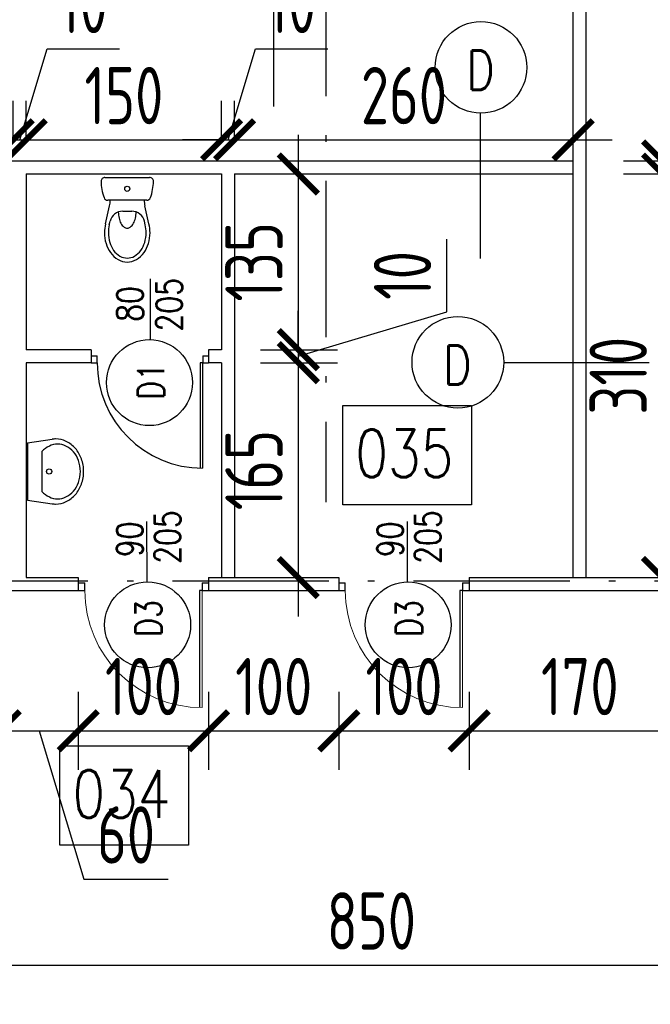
# Model space of a CAD drawing. Extents: x 153948 to 285449, y -89387 to -60195.
# Tile 57 of 100: x 254525 to 255010, y -75855 to -75099. Entities that reach past the tile are written whole.
import ezdxf
from ezdxf.enums import TextEntityAlignment as Align

# ---------------------------------------------------------------- set-up
doc = ezdxf.new("R2010")
doc.units = 0
doc.header["$LTSCALE"] = 100
doc.header["$MEASUREMENT"] = 0
doc.header["$PDMODE"] = 1
doc.linetypes.add('ACAD_ISO10W100', pattern=[18.5, 12, -3, 0.5, -3])
doc.layers.get('0').update_dxf_attribs({"linetype": 'CONTINUOUS'})
doc.layers.get('DEFPOINTS').update_dxf_attribs({"linetype": 'CONTINUOUS'})
for name, color, linetype in [('A-ARM', 2, 'CONTINUOUS'), ('ALUMINIUM', 5, 'CONTINUOUS'), ('DRZWI', 5, 'CONTINUOUS'), ('OPIS-POM', 2, 'CONTINUOUS'), ('OSIE', 8, 'ACAD_ISO10W100'), ('R-----OP', 2, 'CONTINUOUS'), ('SCIANY-GK', 11, 'CONTINUOUS'), ('WYMIARY', 1, 'CONTINUOUS')]:
    doc.layers.add(name, color=color, linetype=linetype)
doc.styles.add('DYBY-NORMALNY-0-8-N', font='ROMANS.SHX', dxfattribs={"width": 0.8})
doc.styles.add('STYLE2', font='isocp.shx', dxfattribs={"width": 0.8})
doc.dimstyles.new('KRESKI_100', dxfattribs={"dimscale": 20, "dimtxt": 2.2, "dimasz": 1.5, "dimexe": 1.5, "dimexo": 1.5, "dimgap": 0.6, "dimtad": 1, "dimdec": 1, "dimrnd": 0.5, "dimdsep": 46, "dimtxsty": 'STYLE2', "dimblk1": 'ARCHTICK', "dimblk2": 'ARCHTICK', "dimsah": 1, "dimcen": 2.5, "dimdle": 1.5, "dimclrd": 10, "dimclre": 10, "dimclrt": 15, "dimadec": 0, "dimazin": 0, "dimtfac": 1, "dimtdec": 1, "dimtmove": 1, "dimatfit": 3, "dimldrblk": 'ARCHTICK', "dimfxl": 1.5, "dimfxlon": 1, "dimtolj": 1, "dimtzin": 0, "dimarcsym": 0})

# ---------------------------------------------------------------- blocks, each defined once
blk = doc.blocks.new('IREK-B09X0507')
at = {"layer": 'A-ARM'}
for p, q in [((-16.71, 35.72), (-13.51, 21.89)), ((-13.78, 36.39), (-13.17, 33.73)), ((13.78, 36.39), (13.17, 33.73)), ((16.71, 35.72), (13.51, 21.89)), ((3.43, 25.98), (-3.43, 25.98)), ((-14.98, 17.5), (14.98, 17.5)), ((17.1, 0), (-17.1, 0))]:
    blk.add_line(p, q, dxfattribs=at)
for points in [[(17.5, 42.5, 0.072039), (16.29, 50.85, 0.083339), (12.91, 57.78, 0.106661), (7.06, 63.1, 0.132138), (0, 65, 0.132138), (-7.06, 63.1, 0.106661), (-12.91, 57.78, 0.083339), (-16.29, 50.85, 0.072039), (-17.5, 42.5, 0.05824), (-16.71, 35.72, 0.083339)], [(14.5, 42.5, 0.072039), (13.41, 49.99, 0.083339), (10.47, 56.04, 0.106661), (5.55, 60.51, 0.132138), (0, 62, 0.132138), (-5.55, 60.51, 0.106661), (-10.47, 56.04, 0.083339), (-13.41, 49.99, 0.072039), (-14.5, 42.5, 0.05824), (-13.79, 36.41, 0.05824)], [(6.84, 26.59, 0.047502), (6.29, 31.25, 0.067446), (4.85, 35.21, 0.105232), (2.35, 38.22, 0.168531), (0, 39.03, 0.168531), (-2.35, 38.22, 0.105232), (-4.85, 35.21, 0.067446), (-6.29, 31.25, 0.047502), (-6.84, 26.59, 0.053598)], [(13.79, 36.41, 0.05824), (14.5, 42.5, 0.05824)], [(16.71, 35.72, 0.05824), (17.5, 42.5, 0.072039)]]:
    blk.add_lwpolyline(points, format="xyb", dxfattribs=at)
blk.add_circle((0, 8.75), 1.96, dxfattribs=at)
for centre, radius, start, end in [((-3.43, 35.98), 10, 193.00467, 270), ((3.43, 35.98), 10, 270, 346.99533), ((16.9, 2.68), 37, 159.65826, 179.46235), ((-14.98, 14.5), 3, 90, 159.65826), ((-33, 17.39), 20, 0.32832, 13.00467), ((33, 17.39), 20, 166.99533, 179.67168), ((14.98, 14.5), 3, 20.34174, 90), ((-16.9, 2.68), 37, 0.53765, 20.34174), ((-17.1, 3), 3, 179.46235, 270), ((17.1, 3), 3, 270, 0.53765)]:
    blk.add_arc(centre, radius, start, end, dxfattribs=at)
blk = doc.blocks.new('IREK-B09X0204')
at = {"layer": 'A-ARM'}
for p, q in [((-22, 0), (-24.8, 18.76)), ((22, 0), (24.8, 18.76)), ((-15.26, 11), (15.26, 11)), ((-22, 0), (22, 0))]:
    blk.add_line(p, q, dxfattribs=at)
for points in [[(24.8, 18.76, 0.037015), (25, 21.5, 0.112687), (23.16, 29.56, 0.103282), (17.68, 36.7, 0.092276), (9.73, 41.32, 0.085761), (0, 43, 0.085761), (-9.73, 41.32, 0.092276), (-17.68, 36.7, 0.103282), (-23.16, 29.56, 0.112687), (-25, 21.5, 0.112687)], [(15.26, 11, 0.099658), (19.56, 16.67, 0.112687), (21, 23, 0.112687), (19.56, 29.33, 0.103282), (15.07, 35.17, 0.092276), (8.39, 39.05, 0.085761), (0, 40.5, 0.085761), (-8.39, 39.05, 0.092276), (-15.07, 35.17, 0.103282), (-19.56, 29.33, 0.112687), (-21, 23, 0.112687)], [(-21, 23, 0.112687), (-19.56, 16.67, 0.099658), (-15.26, 11, 0.092276)], [(-25, 21.5, 0.037015), (-24.8, 18.76, 0.103282)]]:
    blk.add_lwpolyline(points, format="xyb", dxfattribs=at)
blk.add_circle((0, 16.5), 2, dxfattribs=at)
blk = doc.blocks.new('D90')
at = {"layer": 'ALUMINIUM'}
for p, q in [((-4.5, 0), (0, 0)), ((0, 0), (0, -5.4)), ((-90.02, -0.04), (-90.02, -5.44)), ((-90.02, -0.04), (-85.52, -0.04)), ((-90.02, -5.44), (-85.52, -5.44)), ((-85.52, -5.4), (-85.52, -0.04)), ((-6.32, -5.4), (-6.32, -86.38)), ((-4.5, -5.4), (-6.32, -5.4)), ((-4.52, -5.4), (-4.52, -86.4)), ((-4.5, 0), (-4.5, -5.4)), ((-4.5, -5.4), (0, -5.4))]:
    blk.add_line(p, q, dxfattribs=at)
blk.add_arc((-4.52, -5.4), 81, 180, 270, dxfattribs=at)
blk = doc.blocks.new('D100')
at = {"layer": 'ALUMINIUM'}
for p, q in [((0, 0), (0, -6)), ((0, 0), (5, 0)), ((5, -5.96), (5, 0)), ((95.02, 0.04), (100.02, 0.04)), ((95.02, 0.04), (95.02, -5.96)), ((100.02, 0.04), (100.02, -5.96)), ((0, -6), (5, -6)), ((95.02, -5.96), (100.02, -5.96))]:
    blk.add_line(p, q, dxfattribs=at)
at = {"layer": 'ALUMINIUM', "lineweight": 9}
blk.add_line((95, -5.96), (95, -95.96), dxfattribs=at)
blk.add_arc((95, -5.96), 90, 180, 270, dxfattribs=at)
at = {"layer": 'DEFPOINTS'}
for p, q in [((93, -5.96), (93, -95.93)), ((95.02, -5.96), (93, -5.96))]:
    blk.add_line(p, q, dxfattribs=at)
blk = doc.blocks.new('_ARCHTICK')
at = {"color": 0, "linetype": 'ByBlock', "const_width": 0.15}
blk.add_lwpolyline([(-0.5, -0.5), (0.5, 0.5)], dxfattribs=at)
blk = doc.blocks.new('*D160')
at = {"layer": 'DEFPOINTS', "color": 0, "ltscale": 0.1, "transparency": 16777216}
for p in [(254410.4, -75537.05), (254510.45, -75537.05), (254510.45, -75644.81)]:
    blk.add_point(p, dxfattribs=at)
at = {"layer": 'WYMIARY', "color": 10, "lineweight": -2, "ltscale": 0.1, "transparency": 16777216}
for p, q in [((254410.4, -75614.81), (254410.4, -75674.81)), ((254510.45, -75614.81), (254510.45, -75674.81)), ((254380.4, -75644.81), (254540.45, -75644.81))]:
    blk.add_line(p, q, dxfattribs=at)
at = {"layer": 'WYMIARY', "color": 10, "lineweight": -2, "ltscale": 0.1, "transparency": 16777216, "xscale": 30, "yscale": 30, "zscale": 30, "rotation": 180}
blk.add_blockref('_ARCHTICK', (254410.4, -75644.81), dxfattribs=at)
at = {"layer": 'WYMIARY', "color": 10, "lineweight": -2, "ltscale": 0.1, "transparency": 16777216, "xscale": 30, "yscale": 30, "zscale": 30}
blk.add_blockref('_ARCHTICK', (254510.45, -75644.81), dxfattribs=at)
at = {"layer": 'WYMIARY', "color": 15, "ltscale": 0.1, "transparency": 16777216, "insert": (254460.43, -75610.81), "char_height": 44, "attachment_point": 5, "style": 'STYLE2'}
blk.add_mtext('\\A1;100', dxfattribs=at)
blk = doc.blocks.new('*D161')
at = {"layer": 'DEFPOINTS', "color": 0, "ltscale": 0.1, "transparency": 16777216}
for p in [(254510.45, -75537.05), (254570.4, -75537.05), (254570.4, -75644.81)]:
    blk.add_point(p, dxfattribs=at)
at = {"layer": 'WYMIARY', "color": 10, "lineweight": -2, "ltscale": 0.1, "transparency": 16777216}
for p, q in [((254510.45, -75614.81), (254510.45, -75674.81)), ((254570.4, -75614.81), (254570.4, -75674.81)), ((254480.45, -75644.81), (254600.4, -75644.81)), ((254540.43, -75644.81), (254574.63, -75758.81)), ((254574.63, -75758.81), (254639.48, -75758.81))]:
    blk.add_line(p, q, dxfattribs=at)
at = {"layer": 'WYMIARY', "color": 10, "lineweight": -2, "ltscale": 0.1, "transparency": 16777216, "xscale": 30, "yscale": 30, "zscale": 30, "rotation": 180}
blk.add_blockref('_ARCHTICK', (254510.45, -75644.81), dxfattribs=at)
at = {"layer": 'WYMIARY', "color": 10, "lineweight": -2, "ltscale": 0.1, "transparency": 16777216, "xscale": 30, "yscale": 30, "zscale": 30}
blk.add_blockref('_ARCHTICK', (254570.4, -75644.81), dxfattribs=at)
at = {"layer": 'WYMIARY', "color": 15, "ltscale": 0.1, "transparency": 16777216, "insert": (254607.05, -75724.81), "char_height": 44, "attachment_point": 5, "style": 'STYLE2'}
blk.add_mtext('\\A1;60', dxfattribs=at)
blk = doc.blocks.new('*D162')
at = {"layer": 'DEFPOINTS', "color": 0, "ltscale": 0.1, "transparency": 16777216}
for p in [(254570.4, -75537.05), (254670.45, -75537.05), (254670.45, -75644.81)]:
    blk.add_point(p, dxfattribs=at)
at = {"layer": 'WYMIARY', "color": 10, "lineweight": -2, "ltscale": 0.1, "transparency": 16777216}
for p, q in [((254570.4, -75614.81), (254570.4, -75674.81)), ((254670.45, -75614.81), (254670.45, -75674.81)), ((254540.4, -75644.81), (254700.45, -75644.81))]:
    blk.add_line(p, q, dxfattribs=at)
at = {"layer": 'WYMIARY', "color": 10, "lineweight": -2, "ltscale": 0.1, "transparency": 16777216, "xscale": 30, "yscale": 30, "zscale": 30, "rotation": 180}
blk.add_blockref('_ARCHTICK', (254570.4, -75644.81), dxfattribs=at)
at = {"layer": 'WYMIARY', "color": 10, "lineweight": -2, "ltscale": 0.1, "transparency": 16777216, "xscale": 30, "yscale": 30, "zscale": 30}
blk.add_blockref('_ARCHTICK', (254670.45, -75644.81), dxfattribs=at)
at = {"layer": 'WYMIARY', "color": 15, "ltscale": 0.1, "transparency": 16777216, "insert": (254620.43, -75610.81), "char_height": 44, "attachment_point": 5, "style": 'STYLE2'}
blk.add_mtext('\\A1;100', dxfattribs=at)
blk = doc.blocks.new('*D163')
at = {"layer": 'DEFPOINTS', "color": 0, "ltscale": 0.1, "transparency": 16777216}
for p in [(254670.45, -75537.05), (254770.4, -75537.05), (254770.4, -75644.81)]:
    blk.add_point(p, dxfattribs=at)
at = {"layer": 'WYMIARY', "color": 10, "lineweight": -2, "ltscale": 0.1, "transparency": 16777216}
for p, q in [((254670.45, -75614.81), (254670.45, -75674.81)), ((254770.4, -75614.81), (254770.4, -75674.81)), ((254640.45, -75644.81), (254800.4, -75644.81))]:
    blk.add_line(p, q, dxfattribs=at)
at = {"layer": 'WYMIARY', "color": 10, "lineweight": -2, "ltscale": 0.1, "transparency": 16777216, "xscale": 30, "yscale": 30, "zscale": 30, "rotation": 180}
blk.add_blockref('_ARCHTICK', (254670.45, -75644.81), dxfattribs=at)
at = {"layer": 'WYMIARY', "color": 10, "lineweight": -2, "ltscale": 0.1, "transparency": 16777216, "xscale": 30, "yscale": 30, "zscale": 30}
blk.add_blockref('_ARCHTICK', (254770.4, -75644.81), dxfattribs=at)
at = {"layer": 'WYMIARY', "color": 15, "ltscale": 0.1, "transparency": 16777216, "insert": (254720.43, -75610.81), "char_height": 44, "attachment_point": 5, "style": 'STYLE2'}
blk.add_mtext('\\A1;100', dxfattribs=at)
blk = doc.blocks.new('*D164')
at = {"layer": 'DEFPOINTS', "color": 0, "ltscale": 0.1, "transparency": 16777216}
for p in [(254770.4, -75537.05), (254870.45, -75537.05), (254870.45, -75644.81)]:
    blk.add_point(p, dxfattribs=at)
at = {"layer": 'WYMIARY', "color": 10, "lineweight": -2, "ltscale": 0.1, "transparency": 16777216}
for p, q in [((254770.4, -75614.81), (254770.4, -75674.81)), ((254870.45, -75614.81), (254870.45, -75674.81)), ((254740.4, -75644.81), (254900.45, -75644.81))]:
    blk.add_line(p, q, dxfattribs=at)
at = {"layer": 'WYMIARY', "color": 10, "lineweight": -2, "ltscale": 0.1, "transparency": 16777216, "xscale": 30, "yscale": 30, "zscale": 30, "rotation": 180}
blk.add_blockref('_ARCHTICK', (254770.4, -75644.81), dxfattribs=at)
at = {"layer": 'WYMIARY', "color": 10, "lineweight": -2, "ltscale": 0.1, "transparency": 16777216, "xscale": 30, "yscale": 30, "zscale": 30}
blk.add_blockref('_ARCHTICK', (254870.45, -75644.81), dxfattribs=at)
at = {"layer": 'WYMIARY', "color": 15, "ltscale": 0.1, "transparency": 16777216, "insert": (254820.43, -75610.81), "char_height": 44, "attachment_point": 5, "style": 'STYLE2'}
blk.add_mtext('\\A1;100', dxfattribs=at)
blk = doc.blocks.new('*D165')
at = {"layer": 'DEFPOINTS', "color": 0, "ltscale": 0.1, "transparency": 16777216}
for p in [(254870.45, -75537.05), (255040.4, -75537.05), (255040.4, -75644.81)]:
    blk.add_point(p, dxfattribs=at)
at = {"layer": 'WYMIARY', "color": 10, "lineweight": -2, "ltscale": 0.1, "transparency": 16777216}
for p, q in [((254870.45, -75614.81), (254870.45, -75674.81)), ((255040.4, -75614.81), (255040.4, -75674.81)), ((254840.45, -75644.81), (255070.4, -75644.81))]:
    blk.add_line(p, q, dxfattribs=at)
at = {"layer": 'WYMIARY', "color": 10, "lineweight": -2, "ltscale": 0.1, "transparency": 16777216, "xscale": 30, "yscale": 30, "zscale": 30, "rotation": 180}
blk.add_blockref('_ARCHTICK', (254870.45, -75644.81), dxfattribs=at)
at = {"layer": 'WYMIARY', "color": 10, "lineweight": -2, "ltscale": 0.1, "transparency": 16777216, "xscale": 30, "yscale": 30, "zscale": 30}
blk.add_blockref('_ARCHTICK', (255040.4, -75644.81), dxfattribs=at)
at = {"layer": 'WYMIARY', "color": 15, "ltscale": 0.1, "transparency": 16777216, "insert": (254955.43, -75610.81), "char_height": 44, "attachment_point": 5, "style": 'STYLE2'}
blk.add_mtext('\\A1;170', dxfattribs=at)
blk = doc.blocks.new('*D170')
at = {"layer": 'DEFPOINTS', "color": 0, "ltscale": 0.1, "transparency": 16777216}
for p in [(254520.4, -75190.81), (254370.4, -75217.05), (254520.4, -75217.05)]:
    blk.add_point(p, dxfattribs=at)
at = {"layer": 'WYMIARY', "color": 10, "lineweight": -2, "ltscale": 0.1, "transparency": 16777216}
for p, q in [((254370.4, -75190.81), (254370.4, -75160.81)), ((254520.4, -75190.81), (254520.4, -75160.81)), ((254340.4, -75190.81), (254550.4, -75190.81))]:
    blk.add_line(p, q, dxfattribs=at)
at = {"layer": 'WYMIARY', "color": 10, "lineweight": -2, "ltscale": 0.1, "transparency": 16777216, "xscale": 30, "yscale": 30, "zscale": 30, "rotation": 180}
blk.add_blockref('_ARCHTICK', (254370.4, -75190.81), dxfattribs=at)
at = {"layer": 'WYMIARY', "color": 10, "lineweight": -2, "ltscale": 0.1, "transparency": 16777216, "xscale": 30, "yscale": 30, "zscale": 30}
blk.add_blockref('_ARCHTICK', (254520.4, -75190.81), dxfattribs=at)
at = {"layer": 'WYMIARY', "color": 15, "ltscale": 0.1, "transparency": 16777216, "insert": (254445.4, -75156.81), "char_height": 44, "attachment_point": 5, "style": 'STYLE2'}
blk.add_mtext('\\A1;150', dxfattribs=at)
blk = doc.blocks.new('*D171')
at = {"layer": 'DEFPOINTS', "color": 0, "ltscale": 0.1, "transparency": 16777216}
for p in [(254530.4, -75190.81), (254520.4, -75217.05), (254530.4, -75217.05)]:
    blk.add_point(p, dxfattribs=at)
at = {"layer": 'WYMIARY', "color": 10, "lineweight": -2, "ltscale": 0.1, "transparency": 16777216}
for p, q in [((254525.4, -75190.81), (254546.4, -75120.81)), ((254546.4, -75120.81), (254602.11, -75120.81)), ((254520.4, -75190.81), (254520.4, -75160.81)), ((254530.4, -75190.81), (254530.4, -75160.81)), ((254520.4, -75190.81), (254490.4, -75190.81)), ((254520.4, -75190.81), (254530.4, -75190.81)), ((254520.4, -75190.81), (254530.4, -75190.81)), ((254530.4, -75190.81), (254560.4, -75190.81))]:
    blk.add_line(p, q, dxfattribs=at)
at = {"layer": 'WYMIARY', "color": 10, "lineweight": -2, "ltscale": 0.1, "transparency": 16777216, "xscale": 30, "yscale": 30, "zscale": 30}
blk.add_blockref('_ARCHTICK', (254520.4, -75190.81), dxfattribs=at)
at = {"layer": 'WYMIARY', "color": 10, "lineweight": -2, "ltscale": 0.1, "transparency": 16777216, "xscale": 30, "yscale": 30, "zscale": 30, "rotation": 180}
blk.add_blockref('_ARCHTICK', (254530.4, -75190.81), dxfattribs=at)
at = {"layer": 'WYMIARY', "color": 15, "ltscale": 0.1, "transparency": 16777216, "insert": (254574.26, -75086.81), "char_height": 44, "attachment_point": 5, "style": 'STYLE2'}
blk.add_mtext('\\A1;10', dxfattribs=at)
blk = doc.blocks.new('*D172')
at = {"layer": 'DEFPOINTS', "color": 0, "ltscale": 0.1, "transparency": 16777216}
for p in [(254680.4, -75190.81), (254530.4, -75217.05), (254680.4, -75217.05)]:
    blk.add_point(p, dxfattribs=at)
at = {"layer": 'WYMIARY', "color": 10, "lineweight": -2, "ltscale": 0.1, "transparency": 16777216}
for p, q in [((254530.4, -75190.81), (254530.4, -75160.81)), ((254680.4, -75190.81), (254680.4, -75160.81)), ((254500.4, -75190.81), (254710.4, -75190.81))]:
    blk.add_line(p, q, dxfattribs=at)
at = {"layer": 'WYMIARY', "color": 10, "lineweight": -2, "ltscale": 0.1, "transparency": 16777216, "xscale": 30, "yscale": 30, "zscale": 30, "rotation": 180}
blk.add_blockref('_ARCHTICK', (254530.4, -75190.81), dxfattribs=at)
at = {"layer": 'WYMIARY', "color": 10, "lineweight": -2, "ltscale": 0.1, "transparency": 16777216, "xscale": 30, "yscale": 30, "zscale": 30}
blk.add_blockref('_ARCHTICK', (254680.4, -75190.81), dxfattribs=at)
at = {"layer": 'WYMIARY', "color": 15, "ltscale": 0.1, "transparency": 16777216, "insert": (254605.4, -75156.81), "char_height": 44, "attachment_point": 5, "style": 'STYLE2'}
blk.add_mtext('\\A1;150', dxfattribs=at)
blk = doc.blocks.new('*D173')
at = {"layer": 'DEFPOINTS', "color": 0, "ltscale": 0.1, "transparency": 16777216}
for p in [(254690.4, -75190.81), (254680.4, -75217.05), (254690.4, -75217.05)]:
    blk.add_point(p, dxfattribs=at)
at = {"layer": 'WYMIARY', "color": 10, "lineweight": -2, "ltscale": 0.1, "transparency": 16777216}
for p, q in [((254685.4, -75190.81), (254706.4, -75120.81)), ((254706.4, -75120.81), (254762.11, -75120.81)), ((254680.4, -75190.81), (254680.4, -75160.81)), ((254690.4, -75190.81), (254690.4, -75160.81)), ((254680.4, -75190.81), (254650.4, -75190.81)), ((254680.4, -75190.81), (254690.4, -75190.81)), ((254680.4, -75190.81), (254690.4, -75190.81)), ((254690.4, -75190.81), (254720.4, -75190.81))]:
    blk.add_line(p, q, dxfattribs=at)
at = {"layer": 'WYMIARY', "color": 10, "lineweight": -2, "ltscale": 0.1, "transparency": 16777216, "xscale": 30, "yscale": 30, "zscale": 30}
blk.add_blockref('_ARCHTICK', (254680.4, -75190.81), dxfattribs=at)
at = {"layer": 'WYMIARY', "color": 10, "lineweight": -2, "ltscale": 0.1, "transparency": 16777216, "xscale": 30, "yscale": 30, "zscale": 30, "rotation": 180}
blk.add_blockref('_ARCHTICK', (254690.4, -75190.81), dxfattribs=at)
at = {"layer": 'WYMIARY', "color": 15, "ltscale": 0.1, "transparency": 16777216, "insert": (254734.26, -75086.81), "char_height": 44, "attachment_point": 5, "style": 'STYLE2'}
blk.add_mtext('\\A1;10', dxfattribs=at)
blk = doc.blocks.new('*D174')
at = {"layer": 'DEFPOINTS', "color": 0, "ltscale": 0.1, "transparency": 16777216}
for p in [(254950.4, -75190.81), (254690.4, -75217.05), (254950.4, -75217.05)]:
    blk.add_point(p, dxfattribs=at)
at = {"layer": 'WYMIARY', "color": 10, "lineweight": -2, "ltscale": 0.1, "transparency": 16777216}
for p, q in [((254690.4, -75190.81), (254690.4, -75160.81)), ((254950.4, -75190.81), (254950.4, -75160.81)), ((254660.4, -75190.81), (254980.4, -75190.81))]:
    blk.add_line(p, q, dxfattribs=at)
at = {"layer": 'WYMIARY', "color": 10, "lineweight": -2, "ltscale": 0.1, "transparency": 16777216, "xscale": 30, "yscale": 30, "zscale": 30, "rotation": 180}
blk.add_blockref('_ARCHTICK', (254690.4, -75190.81), dxfattribs=at)
at = {"layer": 'WYMIARY', "color": 10, "lineweight": -2, "ltscale": 0.1, "transparency": 16777216, "xscale": 30, "yscale": 30, "zscale": 30}
blk.add_blockref('_ARCHTICK', (254950.4, -75190.81), dxfattribs=at)
at = {"layer": 'WYMIARY', "color": 15, "ltscale": 0.1, "transparency": 16777216, "insert": (254820.4, -75156.8), "char_height": 44, "attachment_point": 5, "style": 'STYLE2'}
blk.add_mtext('\\A1;260', dxfattribs=at)
blk = doc.blocks.new('*D180')
at = {"layer": 'DEFPOINTS', "color": 0, "ltscale": 0.1, "transparency": 16777216}
for p in [(254680.4, -75217.05), (254680.4, -75352.05), (254739.3, -75352.05)]:
    blk.add_point(p, dxfattribs=at)
at = {"layer": 'WYMIARY', "color": 10, "lineweight": -2, "ltscale": 0.1, "transparency": 16777216}
for p, q in [((254739.3, -75187.05), (254739.3, -75382.05)), ((254710.4, -75217.05), (254769.3, -75217.05)), ((254710.4, -75352.05), (254769.3, -75352.05))]:
    blk.add_line(p, q, dxfattribs=at)
at = {"layer": 'WYMIARY', "color": 10, "lineweight": -2, "ltscale": 0.1, "transparency": 16777216, "xscale": 30, "yscale": 30, "zscale": 30}
for p, rotation in [((254739.3, -75217.05), 90), ((254739.3, -75352.05), 270)]:
    blk.add_blockref('_ARCHTICK', p, dxfattribs=dict(at, rotation=rotation))
at = {"layer": 'WYMIARY', "color": 15, "ltscale": 0.1, "transparency": 16777216, "insert": (254705.3, -75284.55), "char_height": 44, "attachment_point": 5, "rotation": 90, "style": 'STYLE2'}
blk.add_mtext('\\A1;135', dxfattribs=at)
blk = doc.blocks.new('*D181')
at = {"layer": 'DEFPOINTS', "color": 0, "ltscale": 0.1, "transparency": 16777216}
for p in [(254680.4, -75352.05), (254680.4, -75362.05), (254739.3, -75362.05)]:
    blk.add_point(p, dxfattribs=at)
at = {"layer": 'WYMIARY', "color": 10, "lineweight": -2, "ltscale": 0.1, "transparency": 16777216}
for p, q in [((254853.3, -75322.85), (254853.3, -75267.14)), ((254739.3, -75352.05), (254739.3, -75322.05)), ((254739.3, -75357.05), (254853.3, -75322.85)), ((254710.4, -75352.05), (254769.3, -75352.05)), ((254739.3, -75352.05), (254739.3, -75362.05)), ((254739.3, -75352.05), (254739.3, -75362.05)), ((254710.4, -75362.05), (254769.3, -75362.05)), ((254739.3, -75362.05), (254739.3, -75392.05))]:
    blk.add_line(p, q, dxfattribs=at)
at = {"layer": 'WYMIARY', "color": 10, "lineweight": -2, "ltscale": 0.1, "transparency": 16777216, "xscale": 30, "yscale": 30, "zscale": 30}
for p, rotation in [((254739.3, -75352.05), 270), ((254739.3, -75362.05), 90)]:
    blk.add_blockref('_ARCHTICK', p, dxfattribs=dict(at, rotation=rotation))
at = {"layer": 'WYMIARY', "color": 15, "ltscale": 0.1, "transparency": 16777216, "insert": (254819.3, -75294.99), "char_height": 44, "attachment_point": 5, "rotation": 90, "style": 'STYLE2'}
blk.add_mtext('\\A1;10', dxfattribs=at)
blk = doc.blocks.new('*D182')
at = {"layer": 'DEFPOINTS', "color": 0, "ltscale": 0.1, "transparency": 16777216}
for p in [(254680.4, -75362.05), (254690.4, -75527.05), (254739.3, -75527.05)]:
    blk.add_point(p, dxfattribs=at)
at = {"layer": 'WYMIARY', "color": 10, "lineweight": -2, "ltscale": 0.1, "transparency": 16777216}
for p, q in [((254739.3, -75332.05), (254739.3, -75557.05)), ((254710.4, -75362.05), (254769.3, -75362.05)), ((254720.4, -75527.05), (254769.3, -75527.05))]:
    blk.add_line(p, q, dxfattribs=at)
at = {"layer": 'WYMIARY', "color": 10, "lineweight": -2, "ltscale": 0.1, "transparency": 16777216, "xscale": 30, "yscale": 30, "zscale": 30}
for p, rotation in [((254739.3, -75362.05), 90), ((254739.3, -75527.05), 270)]:
    blk.add_blockref('_ARCHTICK', p, dxfattribs=dict(at, rotation=rotation))
at = {"layer": 'WYMIARY', "color": 15, "ltscale": 0.1, "transparency": 16777216, "insert": (254705.3, -75444.55), "char_height": 44, "attachment_point": 5, "rotation": 90, "style": 'STYLE2'}
blk.add_mtext('\\A1;165', dxfattribs=at)
blk = doc.blocks.new('*D183')
at = {"layer": 'DEFPOINTS', "color": 0, "ltscale": 0.1, "transparency": 16777216}
for p in [(254960.4, -74830.55), (254950.4, -75207.05), (255018.96, -75207.05)]:
    blk.add_point(p, dxfattribs=at)
at = {"layer": 'WYMIARY', "color": 10, "lineweight": -2, "ltscale": 0.1, "transparency": 16777216}
for p, q in [((255018.96, -74800.55), (255018.96, -75237.05)), ((254990.4, -74830.55), (255048.96, -74830.55)), ((254988.96, -75207.05), (255048.96, -75207.05))]:
    blk.add_line(p, q, dxfattribs=at)
at = {"layer": 'WYMIARY', "color": 10, "lineweight": -2, "ltscale": 0.1, "transparency": 16777216, "xscale": 30, "yscale": 30, "zscale": 30}
for p, rotation in [((255018.96, -74830.55), 90), ((255018.96, -75207.05), 270)]:
    blk.add_blockref('_ARCHTICK', p, dxfattribs=dict(at, rotation=rotation))
at = {"layer": 'WYMIARY', "color": 15, "ltscale": 0.1, "transparency": 16777216, "insert": (254984.96, -75018.8), "char_height": 44, "attachment_point": 5, "rotation": 90, "style": 'STYLE2'}
blk.add_mtext('\\A1;376.5', dxfattribs=at)
blk = doc.blocks.new('*D184')
at = {"layer": 'DEFPOINTS', "color": 0, "ltscale": 0.1, "transparency": 16777216}
for p in [(254950.4, -75207.05), (254950.4, -75217.05), (255018.96, -75217.05)]:
    blk.add_point(p, dxfattribs=at)
at = {"layer": 'WYMIARY', "color": 10, "lineweight": -2, "ltscale": 0.1, "transparency": 16777216}
for p, q in [((255132.96, -75177.85), (255132.96, -75122.14)), ((255018.96, -75207.05), (255018.96, -75177.05)), ((255018.96, -75212.05), (255132.96, -75177.85)), ((254988.96, -75207.05), (255048.96, -75207.05)), ((255018.96, -75207.05), (255018.96, -75217.05)), ((255018.96, -75207.05), (255018.96, -75217.05)), ((254988.96, -75217.05), (255048.96, -75217.05)), ((255018.96, -75217.05), (255018.96, -75247.05))]:
    blk.add_line(p, q, dxfattribs=at)
at = {"layer": 'WYMIARY', "color": 10, "lineweight": -2, "ltscale": 0.1, "transparency": 16777216, "xscale": 30, "yscale": 30, "zscale": 30}
for p, rotation in [((255018.96, -75207.05), 270), ((255018.96, -75217.05), 90)]:
    blk.add_blockref('_ARCHTICK', p, dxfattribs=dict(at, rotation=rotation))
at = {"layer": 'WYMIARY', "color": 15, "ltscale": 0.1, "transparency": 16777216, "insert": (255098.96, -75149.99), "char_height": 44, "attachment_point": 5, "rotation": 90, "style": 'STYLE2'}
blk.add_mtext('\\A1;10', dxfattribs=at)
blk = doc.blocks.new('*D185')
at = {"layer": 'DEFPOINTS', "color": 0, "ltscale": 0.1, "transparency": 16777216}
for p in [(254950.4, -75217.05), (254960.4, -75527.05), (255018.96, -75527.05)]:
    blk.add_point(p, dxfattribs=at)
at = {"layer": 'WYMIARY', "color": 10, "lineweight": -2, "ltscale": 0.1, "transparency": 16777216}
for p, q in [((255018.96, -75187.05), (255018.96, -75557.05)), ((254988.96, -75217.05), (255048.96, -75217.05)), ((254990.4, -75527.05), (255048.96, -75527.05))]:
    blk.add_line(p, q, dxfattribs=at)
at = {"layer": 'WYMIARY', "color": 10, "lineweight": -2, "ltscale": 0.1, "transparency": 16777216, "xscale": 30, "yscale": 30, "zscale": 30}
for p, rotation in [((255018.96, -75217.05), 90), ((255018.96, -75527.05), 270)]:
    blk.add_blockref('_ARCHTICK', p, dxfattribs=dict(at, rotation=rotation))
at = {"layer": 'WYMIARY', "color": 15, "ltscale": 0.1, "transparency": 16777216, "insert": (254984.96, -75372.05), "char_height": 44, "attachment_point": 5, "rotation": 90, "style": 'STYLE2'}
blk.add_mtext('\\A1;310', dxfattribs=at)
blk = doc.blocks.new('*D393')
at = {"layer": 'DEFPOINTS', "color": 0, "ltscale": 0.1, "transparency": 16777216}
for p in [(254370.4, -75743.35), (255220.4, -75743.35), (255220.4, -75824.91)]:
    blk.add_point(p, dxfattribs=at)
at = {"layer": 'WYMIARY', "color": 10, "lineweight": -2, "ltscale": 0.1, "transparency": 16777216}
for p, q in [((254370.4, -75794.91), (254370.4, -75854.91)), ((255220.4, -75794.91), (255220.4, -75854.91)), ((254340.4, -75824.91), (255250.4, -75824.91))]:
    blk.add_line(p, q, dxfattribs=at)
at = {"layer": 'WYMIARY', "color": 10, "lineweight": -2, "ltscale": 0.1, "transparency": 16777216, "xscale": 30, "yscale": 30, "zscale": 30, "rotation": 180}
blk.add_blockref('_ARCHTICK', (254370.4, -75824.91), dxfattribs=at)
at = {"layer": 'WYMIARY', "color": 10, "lineweight": -2, "ltscale": 0.1, "transparency": 16777216, "xscale": 30, "yscale": 30, "zscale": 30}
blk.add_blockref('_ARCHTICK', (255220.4, -75824.91), dxfattribs=at)
at = {"layer": 'WYMIARY', "color": 15, "ltscale": 0.1, "transparency": 16777216, "insert": (254795.4, -75790.91), "char_height": 44, "attachment_point": 5, "style": 'STYLE2'}
blk.add_mtext('\\A1;850', dxfattribs=at)

msp = doc.modelspace()

# ---------------------------------------------------------------- linework, layer by layer
at = {"layer": 'OPIS-POM'}
for points in [[(254773.54, -75394.89), (254872.21, -75394.89), (254872.21, -75471.2), (254773.54, -75471.2)], [(254556.3, -75656.46), (254654.97, -75656.46), (254654.97, -75732.78), (254556.3, -75732.78)]]:
    msp.add_lwpolyline(points, close=True, dxfattribs=at)
at = {"layer": 'OSIE', "ltscale": 0.1}
for p, q in [((254720.4, -75165.16), (254720.4, -72442.49)), ((254760.4, -74482.32), (254760.4, -75469.12)), ((252422.8, -75529.55), (255611.88, -75529.55))]:
    msp.add_line(p, q, dxfattribs=at)
at = {"layer": 'R-----OP'}
for p, q in [((254879.17, -75282.08), (254879.17, -75170.34)), ((255008.74, -75362.1), (254897, -75362.1))]:
    msp.add_line(p, q, dxfattribs=at)
for points in [[(254625.81, -75344.32), (254625.81, -75297.47)], [(254623.15, -75530.96), (254623.11, -75484.11)], [(254823.15, -75530.96), (254823.11, -75484.11)]]:
    msp.add_lwpolyline(points, dxfattribs=at)
for centre, radius in [((254879.56, -75135.16), 35.19), ((254861.82, -75361.71), 35.19), ((254625.02, -75377.31), 33), ((254623.63, -75563.4), 33), ((254823.63, -75563.4), 33)]:
    msp.add_circle(centre, radius, dxfattribs=at)
at = {"layer": 'SCIANY-GK', "ltscale": 0.1}
for p, q in [((254950.4, -75527.05), (254950.4, -74830.55)), ((254960.4, -75527.05), (254960.4, -74830.55)), ((254370.4, -75207.05), (254950.4, -75207.05)), ((254530.4, -75217.05), (254530.4, -75352.05)), ((254530.4, -75217.05), (254680.4, -75217.05)), ((254680.4, -75217.05), (254680.4, -75352.05)), ((254690.4, -75217.05), (254690.4, -75527.05)), ((254690.4, -75217.05), (254950.4, -75217.05)), ((254580.38, -75352.08), (254530.4, -75352.05)), ((254580.38, -75352.08), (254580.36, -75362.13)), ((254580.38, -75352.08), (254580.38, -75362.08)), ((254680.4, -75352.05), (254670.4, -75352.05)), ((254670.4, -75352.05), (254670.4, -75362.05)), ((254580.38, -75362.08), (254530.4, -75362.05)), ((254530.4, -75362.05), (254530.4, -75527.05)), ((254680.4, -75362.05), (254670.4, -75362.05)), ((254680.4, -75362.05), (254680.4, -75527.05)), ((254530.4, -75527.05), (254570.4, -75527.05)), ((254570.4, -75527.05), (254570.4, -75537.05)), ((254670.45, -75527.05), (254670.45, -75537.05)), ((254670.45, -75527.05), (254770.4, -75527.05)), ((254770.4, -75527.05), (254770.4, -75537.05)), ((254870.45, -75527.05), (254870.45, -75537.05)), ((254870.45, -75527.05), (255040.4, -75527.05)), ((254510.45, -75537.05), (254570.4, -75537.05)), ((254670.45, -75537.05), (254770.4, -75537.05)), ((254870.45, -75537.05), (255040.4, -75537.05))]:
    msp.add_line(p, q, dxfattribs=at)

# ---------------------------------------------------------------- block references
at = {"layer": 'A-ARM'}
for name, p, rotation in [('IREK-B09X0507', (254607.96, -75219.67), 180), ('IREK-B09X0204', (254531.5, -75445.59), 270)]:
    msp.add_blockref(name, p, dxfattribs=dict(at, rotation=rotation))
at = {"layer": 'ALUMINIUM', "ltscale": 0.1}
msp.add_blockref('D90', (254670.4, -75356.65), dxfattribs=at)
at = {"layer": 'DRZWI', "ltscale": 0.12}
for p in [(254570.4, -75531.05), (254770.4, -75531.05)]:
    msp.add_blockref('D100', p, dxfattribs=at)

# ---------------------------------------------------------------- texts
at = {"layer": 'OPIS-POM', "style": 'DYBY-NORMALNY-0-8-N', "width": 0.8}
for s, p in [('035', (254820.75, -75431.7)), ('034', (254603.51, -75693.28))]:
    msp.add_text(s, height=36.562, dxfattribs=at).set_placement(p, align=Align.MIDDLE)
at = {"layer": 'R-----OP', "style": 'DYBY-NORMALNY-0-8-N', "width": 0.8}
for p in [(254879.15, -75137.27), (254861.42, -75363.82)]:
    msp.add_text('D', height=30, dxfattribs=at).set_placement(p, align=Align.MIDDLE)
at = {"layer": 'R-----OP', "color": 2, "style": 'DYBY-NORMALNY-0-8-N', "width": 0.8}
for s, p in [('205', (254650.19, -75338.07)), ('80', (254620.09, -75330.62))]:
    msp.add_text(s, height=20, rotation=90, dxfattribs=at).set_placement(p)
for s, p in [('D1', (254626.21, -75376.24)), ('D3', (254624.3, -75558.42)), ('D3', (254824.3, -75558.42))]:
    msp.add_text(s, height=20, rotation=90, dxfattribs=at).set_placement(p, align=Align.MIDDLE_CENTER)
for s, p in [('205', (254638.85, -75495.9)), ('205', (254838.85, -75495.9)), ('90', (254609.86, -75497.73)), ('90', (254809.86, -75497.73))]:
    msp.add_text(s, height=20, rotation=90, dxfattribs=at).set_placement(p, align=Align.MIDDLE)

# ---------------------------------------------------------------- dimensions: what is measured, and where the dimension line sits
at = {"layer": 'WYMIARY', "ltscale": 0.1}
for base, p1, p2, picture, middle in [((255018.96, -75207.05), (254960.4, -74830.55), (254950.4, -75207.05), '*D183', (254984.96, -75018.8)), ((255018.96, -75217.05), (254950.4, -75207.05), (254950.4, -75217.05), '*D184', (255098.96, -75165.85)), ((254739.3, -75352.05), (254680.4, -75217.05), (254680.4, -75352.05), '*D180', (254705.3, -75284.55)), ((255018.96, -75527.05), (254950.4, -75217.05), (254960.4, -75527.05), '*D185', (254984.96, -75372.05)), ((254739.3, -75362.05), (254680.4, -75352.05), (254680.4, -75362.05), '*D181', (254819.3, -75310.85)), ((254739.3, -75527.05), (254680.4, -75362.05), (254690.4, -75527.05), '*D182', (254705.3, -75444.55))]:
    dim = msp.add_linear_dim(base=base, p1=p1, p2=p2, angle=90, dimstyle='KRESKI_100', dxfattribs=at)
    dim.commit()
    dim.dimension.update_dxf_attribs({"geometry": picture, "text_midpoint": middle})
for base, p1, p2, picture, middle in [((254530.4, -75190.81), (254520.4, -75217.05), (254530.4, -75217.05), '*D171', (254558.4, -75086.81)), ((254690.4, -75190.81), (254680.4, -75217.05), (254690.4, -75217.05), '*D173', (254718.4, -75086.81)), ((254520.4, -75190.81), (254370.4, -75217.05), (254520.4, -75217.05), '*D170', (254445.4, -75156.81)), ((254680.4, -75190.81), (254530.4, -75217.05), (254680.4, -75217.05), '*D172', (254605.4, -75156.81)), ((254950.4, -75190.81), (254690.4, -75217.05), (254950.4, -75217.05), '*D174', (254820.4, -75156.8)), ((254510.4484, -75644.8093), (254410.4035, -75537.0458), (254510.4484, -75537.0458), '*D160', (254460.426, -75610.8093)), ((254570.4035, -75644.8093), (254510.4484, -75537.0458), (254570.4035, -75537.0458), '*D161', (254586.626, -75724.8093)), ((254670.4484, -75644.8093), (254570.4035, -75537.0458), (254670.4484, -75537.0458), '*D162', (254620.426, -75610.8093)), ((254770.4035, -75644.8093), (254670.4484, -75537.0458), (254770.4035, -75537.0458), '*D163', (254720.426, -75610.8093)), ((254870.4484, -75644.8093), (254770.4035, -75537.0458), (254870.4484, -75537.0458), '*D164', (254820.426, -75610.8093)), ((255040.4035, -75644.8093), (254870.4484, -75537.0458), (255040.4035, -75537.0458), '*D165', (254955.426, -75610.8093)), ((255220.4, -75824.91), (254370.4, -75743.35), (255220.4, -75743.35), '*D393', (254795.4, -75790.91))]:
    dim = msp.add_linear_dim(base=base, p1=p1, p2=p2, dimstyle='KRESKI_100', dxfattribs=at)
    dim.commit()
    dim.dimension.update_dxf_attribs({"geometry": picture, "text_midpoint": middle})

doc.saveas('drawing.dxf')
